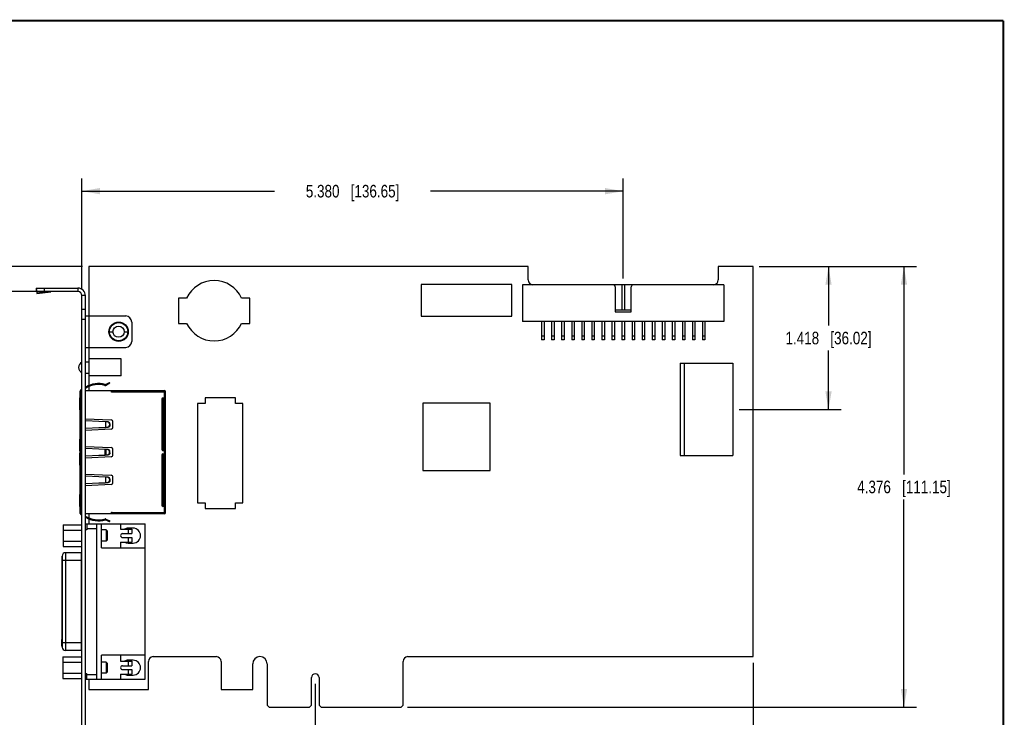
# Model space of a CAD drawing. Header units: inches. Extents: x 0.2 to 16.8, y 0.1 to 10.8.
# Tile 12 of 12: x 7 to 16.8, y 3.8 to 10.8. Entities that reach past the tile are written whole.
import ezdxf

# ---------------------------------------------------------------- set-up
doc = ezdxf.new("R2010")
doc.units = ezdxf.units.IN
doc.header["$LTSCALE"] = 0.935
doc.header["$MEASUREMENT"] = 0
doc.layers.get('0').update_dxf_attribs({"linetype": 'CONTINUOUS'})
doc.layers.add('DIMENSIONS', color=7, linetype='CONTINUOUS')
doc.styles.get("Standard").update_dxf_attribs({"font": 'txt', "width": 0.8})
doc.dimstyles.new('DIMSTYLE_1', dxfattribs={"dimtxt": 0.125, "dimasz": 0.18, "dimexe": 0.18, "dimexo": 0.0625, "dimgap": 0.09, "dimtad": 0, "dimtih": 1, "dimtoh": 1, "dimdec": 3, "dimzin": 4, "dimdsep": 46, "dimtxsty": 'STANDARD', "dimblk": '_FILLED', "dimblk1": '_FILLED', "dimblk2": '_FILLED', "dimcen": 0.09, "dimadec": 0, "dimazin": 0, "dimtp": 0.01, "dimtm": 0.01, "dimtfac": 1, "dimtdec": 3, "dimtofl": 0, "dimtmove": 0, "dimatfit": 3, "dimldrblk": '_FILLED', "dimfxl": 1, "dimtolj": 1, "dimtzin": 4, "dimarcsym": 0})

# ---------------------------------------------------------------- blocks, each defined once
blk = doc.blocks.new('_FILLED')
at = {"color": 0, "linetype": 'BYBLOCK'}
blk.add_solid([(0, 0), (-1, 0.174), (-1, -0.174)], dxfattribs=at)
blk = doc.blocks.new('*D0')
at = {"layer": 'DIMENSIONS', "color": 2, "linetype": 'CONTINUOUS'}
for p, q in [((14.3253, 8.3154), (15.8878, 8.3154)), ((15.7628, 8.3154), (15.7628, 6.2524)), ((15.7628, 3.9394), (15.7628, 6.0024)), ((10.8273, 3.9394), (15.8878, 3.9394))]:
    blk.add_line(p, q, dxfattribs=at)
at = {"layer": 'DIMENSIONS', "color": 2, "linetype": 'CONTINUOUS', "xscale": 0.18, "yscale": 0.18, "zscale": 0.18}
for p, rotation in [((15.7628, 8.3154), 90), ((15.7628, 3.9394), 270)]:
    blk.add_blockref('_FILLED', p, dxfattribs=dict(at, rotation=rotation))
at = {"layer": 'DIMENSIONS', "color": 2, "linetype": 'CONTINUOUS', "insert": (15.7628, 6.1899), "char_height": 0.125, "width": 1.425, "attachment_point": 2, "line_spacing_factor": 0.9}
blk.add_mtext('4.376{\\Ftxt.shx;\\W1.000000;\\H0.125000; }[111.15]', dxfattribs=at)
blk = doc.blocks.new('*D1')
at = {"layer": 'DIMENSIONS', "color": 2, "linetype": 'CONTINUOUS'}
for p, q in [((14.2628, 4.3789), (14.2628, 2.4671)), ((7.5926, 3.676), (7.5926, 2.4671)), ((7.5926, 2.5921), (10.1527, 2.5921)), ((14.2628, 2.5921), (11.7027, 2.5921))]:
    blk.add_line(p, q, dxfattribs=at)
at = {"layer": 'DIMENSIONS', "color": 2, "linetype": 'CONTINUOUS', "xscale": 0.18, "yscale": 0.18, "zscale": 0.18, "rotation": 180}
blk.add_blockref('_FILLED', (7.5926, 2.5921), dxfattribs=at)
at = {"layer": 'DIMENSIONS', "color": 2, "linetype": 'CONTINUOUS', "xscale": 0.18, "yscale": 0.18, "zscale": 0.18}
blk.add_blockref('_FILLED', (14.2628, 2.5921), dxfattribs=at)
at = {"layer": 'DIMENSIONS', "color": 2, "linetype": 'CONTINUOUS', "insert": (10.9277, 2.6546), "char_height": 0.125, "width": 1.425, "attachment_point": 2, "line_spacing_factor": 0.9}
blk.add_mtext('6.670{\\Ftxt.shx;\\W1.000000;\\H0.125000; }[169.43]', dxfattribs=at)
blk = doc.blocks.new('*D2')
at = {"layer": 'DIMENSIONS', "color": 2, "linetype": 'CONTINUOUS'}
for p, q in [((9.9128, 4.1704), (9.9127, 3.1075)), ((7.5925, 3.676), (7.5925, 3.1077)), ((7.5925, 3.2327), (8.0276, 3.2327)), ((9.9127, 3.2325), (9.4776, 3.2327))]:
    blk.add_line(p, q, dxfattribs=at)
at = {"layer": 'DIMENSIONS', "color": 2, "linetype": 'CONTINUOUS', "xscale": 0.18, "yscale": 0.18, "zscale": 0.18}
for p, rotation in [((7.5925, 3.2327), 180), ((9.9127, 3.2325), 359.9745910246)]:
    blk.add_blockref('_FILLED', p, dxfattribs=dict(at, rotation=rotation))
at = {"layer": 'DIMENSIONS', "color": 2, "linetype": 'CONTINUOUS', "insert": (8.7526, 3.2951), "char_height": 0.125, "width": 1.325, "attachment_point": 2, "line_spacing_factor": 0.9}
blk.add_mtext('2.320{\\Ftxt.shx;\\W1.000000;\\H0.125000; }[58.93]', dxfattribs=at)
blk = doc.blocks.new('*D3')
at = {"layer": 'DIMENSIONS', "color": 2, "linetype": 'CONTINUOUS'}
for p, q in [((7.5929, 8.0899), (7.593, 9.1906)), ((12.9729, 8.1989), (12.973, 9.1901)), ((7.593, 9.0656), (9.508, 9.0656)), ((12.973, 9.0651), (11.058, 9.0656))]:
    blk.add_line(p, q, dxfattribs=at)
at = {"layer": 'DIMENSIONS', "color": 2, "linetype": 'CONTINUOUS', "xscale": 0.18, "yscale": 0.18, "zscale": 0.18}
for p, rotation in [((7.593, 9.0656), 180), ((12.973, 9.0651), 359.9866132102)]:
    blk.add_blockref('_FILLED', p, dxfattribs=dict(at, rotation=rotation))
at = {"layer": 'DIMENSIONS', "color": 2, "linetype": 'CONTINUOUS', "insert": (10.283, 9.1279), "char_height": 0.125, "width": 1.425, "attachment_point": 2, "line_spacing_factor": 0.9}
blk.add_mtext('5.380{\\Ftxt.shx;\\W1.000000;\\H0.125000; }[136.65]', dxfattribs=at)
blk = doc.blocks.new('*D4')
at = {"layer": 'DIMENSIONS', "color": 2, "linetype": 'CONTINUOUS'}
for p, q in [((6.3899, 8.6908), (6.2134, 8.6908)), ((6.3899, 8.3154), (6.3899, 8.6908)), ((7.6003, 8.3154), (6.2649, 8.3154)), ((7.1604, 8.0674), (6.2649, 8.0674)), ((6.3899, 8.0674), (6.3899, 7.7074))]:
    blk.add_line(p, q, dxfattribs=at)
at = {"layer": 'DIMENSIONS', "color": 2, "linetype": 'CONTINUOUS', "xscale": 0.18, "yscale": 0.18, "zscale": 0.18}
for p, rotation in [((6.3899, 8.3154), 270), ((6.3899, 8.0674), 90)]:
    blk.add_blockref('_FILLED', p, dxfattribs=dict(at, rotation=rotation))
at = {"layer": 'DIMENSIONS', "color": 2, "linetype": 'CONTINUOUS', "insert": (6.1509, 8.7533), "char_height": 0.125, "width": 1.025, "attachment_point": 3, "line_spacing_factor": 0.9}
blk.add_mtext('.248{\\Ftxt.shx;\\W1.000000;\\H0.125000; }[6.3]', dxfattribs=at)
blk = doc.blocks.new('*D13')
at = {"layer": 'DIMENSIONS', "color": 2, "linetype": 'CONTINUOUS'}
for p, q in [((14.3464, 8.3154), (15.1378, 8.3154)), ((15.0128, 8.3154), (15.0128, 7.7313)), ((15.0128, 6.8973), (15.0128, 7.4813)), ((14.1253, 6.8973), (15.1378, 6.8973))]:
    blk.add_line(p, q, dxfattribs=at)
at = {"layer": 'DIMENSIONS', "color": 2, "linetype": 'CONTINUOUS', "xscale": 0.18, "yscale": 0.18, "zscale": 0.18}
for p, rotation in [((15.0128, 8.3154), 90), ((15.0128, 6.8973), 270)]:
    blk.add_blockref('_FILLED', p, dxfattribs=dict(at, rotation=rotation))
at = {"layer": 'DIMENSIONS', "color": 2, "linetype": 'CONTINUOUS', "insert": (15.0128, 7.6688), "char_height": 0.125, "width": 1.325, "attachment_point": 2, "line_spacing_factor": 0.9}
blk.add_mtext('1.418{\\Ftxt.shx;\\W1.000000;\\H0.125000; }[36.02]', dxfattribs=at)

msp = doc.modelspace()

# ---------------------------------------------------------------- linework, layer by layer
at = {"color": 7, "linetype": 'CONTINUOUS'}
for p, q in [((7.6628, 8.3154), (7.6628, 7.1348)), ((12.0278, 8.3154), (7.6628, 8.3154)), ((12.0278, 8.1834), (12.0278, 8.3154)), ((14.2628, 8.3154), (13.9178, 8.3154)), ((13.9178, 8.3154), (13.9178, 8.1834)), ((14.2628, 4.4414), (14.2628, 8.3154)), ((10.9648, 8.1384), (10.9648, 7.8234)), ((11.8648, 8.1384), (10.9648, 8.1384)), ((11.8648, 7.8234), (11.8648, 8.1384)), ((12.8709, 8.1364), (11.9729, 8.1364)), ((11.9729, 8.136), (11.9729, 7.771)), ((12.8854, 8.1359), (12.8709, 8.1359)), ((12.9604, 8.1364), (12.8854, 8.1364)), ((12.8854, 8.1359), (12.8854, 8.1302)), ((12.9604, 8.1359), (12.9604, 7.8859)), ((12.9854, 8.1359), (12.9604, 8.1359)), ((13.0604, 8.1364), (12.9854, 8.1364)), ((12.9854, 8.1359), (12.9854, 7.8859)), ((13.0749, 8.1359), (13.0604, 8.1359)), ((13.0604, 8.1359), (13.0604, 8.1302)), ((13.9729, 8.1364), (13.0749, 8.1364)), ((13.9729, 8.1359), (13.9729, 7.7709)), ((7.1399, 8.1), (7.1411, 8.0818)), ((7.1399, 8.1), (7.1429, 8.0775)), ((7.1429, 8.0683), (7.1411, 8.0818)), ((7.1429, 8.0674), (7.1429, 8.1024)), ((7.1429, 8.1024), (7.5529, 8.1024)), ((7.5529, 8.0674), (7.1429, 8.0674)), ((7.1432, 8.0661), (7.143, 8.0674)), ((7.1444, 8.0662), (7.1456, 8.048)), ((7.1444, 8.0662), (7.2853, 8.0662)), ((7.1456, 8.048), (7.2853, 8.0662)), ((7.2229, 8.0674), (7.2229, 8.1024)), ((7.5529, 8.1024), (7.5529, 8.0674)), ((7.5925, 3.5434), (7.5929, 8.0274)), ((7.6279, 8.0274), (7.5929, 8.0274)), ((7.6275, 3.5434), (7.6279, 8.0274)), ((12.8929, 8.1139), (12.8929, 7.8659)), ((13.0529, 7.8659), (13.0529, 8.1139)), ((8.5518, 8.0024), (8.5518, 7.7524)), ((8.6341, 8.0024), (8.5518, 8.0024)), ((9.2618, 8.0024), (9.1796, 8.0024)), ((9.2618, 7.7524), (9.2618, 8.0024)), ((7.6279, 7.8904), (7.5929, 7.8904)), ((12.8929, 7.8859), (13.0529, 7.8859)), ((12.8929, 7.8659), (13.0529, 7.8659)), ((7.6279, 7.7904), (7.5929, 7.7904)), ((7.6279, 7.8254), (8.0279, 7.8253)), ((8.0879, 7.7653), (8.0879, 7.5733)), ((8.5518, 7.7524), (8.6341, 7.7524)), ((9.1796, 7.7524), (9.2618, 7.7524)), ((10.9648, 7.8234), (11.8648, 7.8234)), ((13.9729, 7.7709), (11.9729, 7.771)), ((12.1604, 7.771), (12.1604, 7.5875)), ((12.1854, 7.771), (12.1854, 7.5875)), ((12.2604, 7.771), (12.2604, 7.5875)), ((12.2854, 7.771), (12.2854, 7.5875)), ((12.3604, 7.771), (12.3604, 7.5875)), ((12.3854, 7.771), (12.3854, 7.5875)), ((12.4604, 7.771), (12.4604, 7.5875)), ((12.4854, 7.771), (12.4854, 7.5875)), ((12.5604, 7.771), (12.5604, 7.5875)), ((12.5854, 7.771), (12.5854, 7.5875)), ((12.6604, 7.771), (12.6604, 7.5875)), ((12.6854, 7.771), (12.6854, 7.5875)), ((12.7604, 7.771), (12.7604, 7.5875)), ((12.7854, 7.771), (12.7854, 7.5875)), ((12.8604, 7.7709), (12.8604, 7.5874)), ((12.8854, 7.7709), (12.8854, 7.5874)), ((12.9604, 7.7709), (12.9604, 7.5874)), ((12.9854, 7.7709), (12.9854, 7.5874)), ((13.0604, 7.7709), (13.0604, 7.5874)), ((13.0854, 7.7709), (13.0854, 7.5874)), ((13.1604, 7.7709), (13.1604, 7.5874)), ((13.1854, 7.7709), (13.1854, 7.5874)), ((13.2604, 7.7709), (13.2604, 7.5874)), ((13.2854, 7.7709), (13.2854, 7.5874)), ((13.3604, 7.7709), (13.3604, 7.5874)), ((13.3854, 7.7709), (13.3854, 7.5874)), ((13.4604, 7.7709), (13.4604, 7.5874)), ((13.4854, 7.7709), (13.4854, 7.5874)), ((13.5604, 7.7709), (13.5604, 7.5874)), ((13.5854, 7.7709), (13.5854, 7.5874)), ((13.6604, 7.7709), (13.6604, 7.5874)), ((13.6854, 7.7709), (13.6854, 7.5874)), ((13.7604, 7.7709), (13.7604, 7.5874)), ((13.7854, 7.7709), (13.7854, 7.5874)), ((7.8619, 7.6694), (7.9018, 7.6694)), ((8.0138, 7.6694), (8.0539, 7.6693)), ((12.1854, 7.625), (12.1604, 7.625)), ((12.1854, 7.5875), (12.1604, 7.5875)), ((12.2854, 7.625), (12.2604, 7.625)), ((12.2854, 7.5875), (12.2604, 7.5875)), ((12.3854, 7.625), (12.3604, 7.625)), ((12.3854, 7.5875), (12.3604, 7.5875)), ((12.4854, 7.625), (12.4604, 7.625)), ((12.4854, 7.5875), (12.4604, 7.5875)), ((12.5854, 7.625), (12.5604, 7.625)), ((12.5854, 7.5875), (12.5604, 7.5875)), ((12.6854, 7.625), (12.6604, 7.625)), ((12.6854, 7.5875), (12.6604, 7.5875)), ((12.7854, 7.625), (12.7604, 7.625)), ((12.7854, 7.5875), (12.7604, 7.5875)), ((12.8854, 7.6249), (12.8604, 7.6249)), ((12.8854, 7.5874), (12.8604, 7.5874)), ((12.9854, 7.6249), (12.9604, 7.6249)), ((12.9854, 7.5874), (12.9604, 7.5874)), ((13.0854, 7.6249), (13.0604, 7.6249)), ((13.0854, 7.5874), (13.0604, 7.5874)), ((13.1854, 7.6249), (13.1604, 7.6249)), ((13.1854, 7.5874), (13.1604, 7.5874)), ((13.2854, 7.6249), (13.2604, 7.6249)), ((13.2854, 7.5874), (13.2604, 7.5874)), ((13.3854, 7.6249), (13.3604, 7.6249)), ((13.3854, 7.5874), (13.3604, 7.5874)), ((13.4854, 7.6249), (13.4604, 7.6249)), ((13.4854, 7.5874), (13.4604, 7.5874)), ((13.5854, 7.6249), (13.5604, 7.6249)), ((13.5854, 7.5874), (13.5604, 7.5874)), ((13.6854, 7.6249), (13.6604, 7.6249)), ((13.6854, 7.5874), (13.6604, 7.5874)), ((13.7854, 7.6249), (13.7604, 7.6249)), ((13.7854, 7.5874), (13.7604, 7.5874)), ((7.6279, 7.5134), (8.0279, 7.5133)), ((7.6279, 7.3707), (7.6629, 7.3707)), ((7.9829, 7.3997), (7.6629, 7.3997)), ((7.9828, 7.2297), (7.9829, 7.3997)), ((13.5379, 7.3554), (13.5378, 6.4394)), ((13.5379, 7.3554), (14.0629, 7.3553)), ((13.5779, 7.3554), (13.5778, 6.4394)), ((14.0629, 7.3553), (14.0628, 6.4393)), ((7.6278, 7.2587), (7.6628, 7.2587)), ((7.9828, 7.2297), (7.6628, 7.2297)), ((7.7597, 7.1538), (7.7597, 7.1439)), ((7.8217, 7.1363), (7.8241, 7.1458)), ((7.8269, 7.1356), (7.8269, 7.1454)), ((7.8328, 7.147), (7.8662, 7.1662)), ((7.8328, 7.147), (7.8345, 7.1442)), ((7.8711, 7.1577), (7.8378, 7.1385)), ((7.8465, 7.1549), (7.8514, 7.1464)), ((7.8711, 7.1577), (7.8662, 7.1662)), ((7.5728, 7.0731), (7.5727, 5.8715)), ((7.5728, 7.0731), (7.5866, 7.0731)), ((7.5886, 7.0861), (7.5843, 7.0933)), ((7.5846, 7.0935), (7.5928, 7.0983)), ((7.5928, 7.0849), (7.5846, 7.0849)), ((7.5846, 7.075), (7.5866, 7.075)), ((7.5866, 6.8062), (7.5866, 7.0849)), ((7.5928, 7.0869), (7.5896, 7.085)), ((7.6278, 7.1184), (7.6327, 7.1099)), ((7.6327, 7.1099), (7.6278, 7.1071)), ((7.6278, 7.0849), (8.411, 7.0848)), ((7.6628, 7.124), (7.6628, 7.0849)), ((7.8361, 7.1413), (7.8378, 7.1385)), ((7.8884, 7.0681), (7.8884, 7.0849)), ((7.8884, 7.075), (7.8933, 7.075)), ((7.8884, 7.0721), (7.8933, 7.0721)), ((7.8933, 7.0681), (7.8884, 7.0681)), ((7.8913, 7.075), (7.8913, 7.0849)), ((7.8933, 7.0847), (7.8933, 7.0681)), ((7.8933, 7.0731), (8.4228, 7.073)), ((7.8953, 7.0849), (7.8949, 7.0849)), ((8.4085, 7.0832), (8.4083, 7.0847)), ((8.4088, 7.0789), (8.4085, 7.0832)), ((8.4091, 7.073), (8.409, 7.075)), ((8.4091, 7.073), (8.409, 5.8714)), ((8.411, 7.075), (8.4091, 7.075)), ((8.411, 7.0848), (8.411, 7.075)), ((8.4227, 5.8714), (8.4228, 7.073)), ((7.5689, 7.0128), (7.5689, 6.892)), ((7.5689, 7.0128), (7.5728, 7.0128)), ((8.3878, 7.0006), (8.3877, 6.4978)), ((8.3976, 7.0104), (8.3976, 6.488)), ((8.4074, 6.4978), (8.4075, 7.0006)), ((8.7428, 6.9559), (8.7428, 5.9709)), ((8.8178, 6.9559), (8.7428, 6.9559)), ((8.8178, 7.0134), (8.8178, 6.9559)), ((9.1178, 7.0134), (8.8178, 7.0134)), ((9.1178, 6.9559), (9.1178, 7.0134)), ((9.1928, 6.9559), (9.1178, 6.9559)), ((9.1928, 5.9709), (9.1928, 6.9559)), ((10.9821, 6.9599), (10.9821, 6.2906)), ((11.6514, 6.9599), (10.9821, 6.9599)), ((11.6514, 6.2906), (11.6514, 6.9599)), ((7.5689, 6.892), (7.5728, 6.892)), ((7.5928, 6.8062), (7.5728, 6.8062)), ((7.5728, 6.7865), (7.5846, 6.7865)), ((7.5827, 6.8062), (7.5827, 6.7865)), ((7.5843, 6.7865), (7.5843, 6.8062)), ((7.5846, 6.7077), (7.5846, 6.7865)), ((7.5846, 6.7865), (7.5878, 6.7863)), ((7.5878, 6.7863), (7.5886, 6.7863)), ((7.5895, 6.7861), (7.5878, 6.7862)), ((7.5886, 6.8062), (7.5886, 6.7865)), ((7.5928, 6.786), (7.5895, 6.7861)), ((7.6278, 6.8051), (7.8828, 6.7923)), ((7.6325, 6.7839), (7.6278, 6.7842)), ((7.7597, 6.7781), (7.6325, 6.7839)), ((7.8253, 6.7749), (7.7597, 6.7781)), ((7.8278, 6.7748), (7.8253, 6.7749)), ((7.8281, 6.7748), (7.8281, 6.7193)), ((7.8281, 6.7748), (7.8293, 6.7745)), ((7.8293, 6.7196), (7.8293, 6.7745)), ((7.8474, 6.7736), (7.8293, 6.7745)), ((7.8661, 6.754), (7.8661, 6.7402)), ((7.8661, 6.754), (7.871, 6.754)), ((7.871, 6.754), (7.871, 6.7402)), ((7.9015, 6.7215), (7.9016, 6.7727)), ((7.5846, 6.7077), (7.5728, 6.7077)), ((7.5728, 6.688), (7.5928, 6.688)), ((7.5826, 6.7077), (7.5826, 6.688)), ((7.5843, 6.688), (7.5843, 6.7077)), ((7.5878, 6.7079), (7.5846, 6.7077)), ((7.5866, 6.5313), (7.5866, 6.688)), ((7.5878, 6.708), (7.5895, 6.7081)), ((7.5886, 6.7079), (7.5878, 6.7079)), ((7.5886, 6.7077), (7.5886, 6.688)), ((7.5895, 6.7081), (7.5928, 6.7082)), ((7.6278, 6.71), (7.6325, 6.7102)), ((7.8828, 6.7018), (7.6278, 6.6891)), ((7.6325, 6.7102), (7.7597, 6.7161)), ((7.7597, 6.7161), (7.8253, 6.7192)), ((7.8253, 6.7192), (7.8278, 6.7193)), ((7.8293, 6.7196), (7.8281, 6.7193)), ((7.8293, 6.7196), (7.8474, 6.7205)), ((7.871, 6.7402), (7.8661, 6.7402)), ((7.5689, 6.6026), (7.5689, 6.4845)), ((7.5689, 6.6026), (7.5728, 6.6026)), ((7.5689, 6.4628), (7.5688, 6.342)), ((7.5689, 6.4845), (7.5728, 6.4845)), ((7.5689, 6.4628), (7.5728, 6.4628)), ((7.5928, 6.5313), (7.5728, 6.5313)), ((7.5728, 6.5117), (7.5846, 6.5117)), ((7.5826, 6.5313), (7.5826, 6.5117)), ((7.5846, 6.4329), (7.5846, 6.5117)), ((7.5878, 6.5114), (7.5846, 6.5117)), ((7.5895, 6.5113), (7.5878, 6.5114)), ((7.5885, 6.5113), (7.5878, 6.5113)), ((7.5885, 6.5313), (7.5885, 6.5117)), ((7.5928, 6.5111), (7.5895, 6.5113)), ((7.6325, 6.5091), (7.6277, 6.5094)), ((7.6278, 6.5303), (7.8828, 6.5175)), ((7.7596, 6.5033), (7.6325, 6.5091)), ((7.824, 6.5002), (7.7596, 6.5033)), ((7.824, 6.4443), (7.824, 6.5002)), ((7.8249, 6.5002), (7.824, 6.5002)), ((7.8269, 6.5001), (7.8249, 6.5002)), ((7.8289, 6.4999), (7.8269, 6.5001)), ((7.8309, 6.4997), (7.8289, 6.4999)), ((7.8328, 6.4995), (7.8309, 6.4997)), ((7.8328, 6.445), (7.8328, 6.4995)), ((7.8473, 6.4988), (7.8328, 6.4995)), ((7.8328, 6.4995), (7.8344, 6.4995)), ((7.8661, 6.4654), (7.8661, 6.4792)), ((7.8661, 6.4792), (7.871, 6.4792)), ((7.871, 6.4654), (7.8661, 6.4654)), ((7.871, 6.4654), (7.871, 6.4792)), ((7.9015, 6.4467), (7.9015, 6.4979)), ((7.5846, 6.4329), (7.5728, 6.4329)), ((7.5728, 6.4132), (7.5928, 6.4132)), ((7.5826, 6.4329), (7.5826, 6.4132)), ((7.5846, 6.4329), (7.5878, 6.4332)), ((7.5865, 6.2565), (7.5866, 6.4132)), ((7.5878, 6.4333), (7.5885, 6.4333)), ((7.5878, 6.4332), (7.5895, 6.4333)), ((7.5885, 6.4329), (7.5885, 6.4132)), ((7.5895, 6.4333), (7.5928, 6.4334)), ((7.6277, 6.4352), (7.6325, 6.4354)), ((7.8828, 6.427), (7.6278, 6.4143)), ((7.6325, 6.4354), (7.7596, 6.4413)), ((7.7596, 6.4413), (7.824, 6.4443)), ((7.824, 6.4443), (7.8269, 6.4445)), ((7.8269, 6.4445), (7.8309, 6.4448)), ((7.8309, 6.4448), (7.8328, 6.445)), ((7.8328, 6.445), (7.8473, 6.4457)), ((7.8328, 6.445), (7.8344, 6.445)), ((8.3877, 6.4466), (8.3877, 5.9439)), ((8.3976, 6.4565), (8.3975, 5.934)), ((8.4074, 5.9439), (8.4074, 6.4466)), ((13.5378, 6.4394), (14.0628, 6.4393)), ((7.5688, 6.342), (7.5728, 6.342)), ((10.9821, 6.2906), (11.6514, 6.2906)), ((7.5928, 6.2565), (7.5728, 6.2565)), ((7.5728, 6.2369), (7.5846, 6.2369)), ((7.5826, 6.2369), (7.5826, 6.2565)), ((7.5842, 6.2369), (7.5842, 6.2565)), ((7.5846, 6.1581), (7.5846, 6.2369)), ((7.5846, 6.2369), (7.5878, 6.2367)), ((7.5878, 6.2367), (7.5885, 6.2367)), ((7.5895, 6.2365), (7.5878, 6.2366)), ((7.5885, 6.2565), (7.5885, 6.2369)), ((7.5928, 6.2363), (7.5895, 6.2365)), ((7.6324, 6.2343), (7.6277, 6.2346)), ((7.6278, 6.2555), (7.8828, 6.2427)), ((7.7596, 6.2285), (7.6324, 6.2343)), ((7.6324, 6.1606), (7.7596, 6.1665)), ((7.8253, 6.2253), (7.7596, 6.2285)), ((7.7596, 6.1665), (7.8253, 6.1696)), ((7.8278, 6.2252), (7.8253, 6.2253)), ((7.8253, 6.1696), (7.8278, 6.1697)), ((7.828, 6.2252), (7.828, 6.1697)), ((7.828, 6.2252), (7.8293, 6.2249)), ((7.8293, 6.17), (7.828, 6.1697)), ((7.8293, 6.17), (7.8293, 6.2249)), ((7.8473, 6.224), (7.8293, 6.2249)), ((7.8293, 6.17), (7.8473, 6.1709)), ((7.8661, 6.2044), (7.8661, 6.1906)), ((7.8661, 6.2044), (7.871, 6.2044)), ((7.871, 6.1906), (7.8661, 6.1906)), ((7.871, 6.2044), (7.871, 6.1906)), ((7.9015, 6.1718), (7.9015, 6.2231)), ((7.5846, 6.1581), (7.5728, 6.1581)), ((7.5728, 6.1384), (7.5928, 6.1384)), ((7.5826, 6.1384), (7.5826, 6.1581)), ((7.5842, 6.1384), (7.5842, 6.1581)), ((7.5878, 6.1583), (7.5846, 6.1581)), ((7.5865, 5.8597), (7.5865, 6.1384)), ((7.5878, 6.1585), (7.5885, 6.1585)), ((7.5878, 6.1584), (7.5895, 6.1585)), ((7.5885, 6.1581), (7.5885, 6.1384)), ((7.5895, 6.1585), (7.5928, 6.1586)), ((7.6277, 6.1604), (7.6324, 6.1606)), ((7.8828, 6.1522), (7.6278, 6.1395)), ((7.5688, 6.0526), (7.5688, 5.9345)), ((7.5688, 6.0526), (7.5728, 6.0526)), ((8.7428, 5.9709), (8.8178, 5.9709)), ((8.8178, 5.9709), (8.8178, 5.9134)), ((9.1178, 5.9134), (9.1178, 5.9709)), ((9.1178, 5.9709), (9.1928, 5.9709)), ((7.5688, 5.9345), (7.5727, 5.9345)), ((7.5865, 5.8715), (7.5727, 5.8715)), ((7.8883, 5.8597), (7.8883, 5.8764)), ((7.8883, 5.8764), (7.8932, 5.8764)), ((7.8883, 5.8725), (7.8932, 5.8725)), ((7.8932, 5.8598), (7.8932, 5.8764)), ((8.4227, 5.8714), (7.8932, 5.8715)), ((8.4089, 5.8694), (8.409, 5.8714)), ((8.8178, 5.9134), (9.1178, 5.9134)), ((7.5842, 5.8513), (7.5885, 5.8585)), ((7.5845, 5.8695), (7.5865, 5.8695)), ((7.5845, 5.8597), (7.5927, 5.8597)), ((7.5927, 5.8463), (7.5845, 5.851)), ((7.5895, 5.8596), (7.5927, 5.8577)), ((8.4109, 5.8596), (7.6277, 5.8597)), ((7.6277, 5.8375), (7.6326, 5.8347)), ((7.6326, 5.8347), (7.6277, 5.8262)), ((7.6628, 5.8597), (7.6628, 5.8206)), ((7.6628, 5.8097), (7.6628, 5.7597)), ((7.7596, 5.7908), (7.7596, 5.8006)), ((7.8237, 5.8088), (7.8253, 5.8025)), ((7.8266, 5.8082), (7.8266, 5.8092)), ((7.8275, 5.7992), (7.8306, 5.8057)), ((7.866, 5.7811), (7.8275, 5.7992)), ((7.8306, 5.8057), (7.8312, 5.8072)), ((7.8316, 5.8081), (7.8702, 5.79)), ((7.8513, 5.7989), (7.8471, 5.79)), ((7.866, 5.7811), (7.8702, 5.79)), ((7.8883, 5.8695), (7.8932, 5.8695)), ((7.8912, 5.8695), (7.8912, 5.8597)), ((8.409, 5.8695), (8.4109, 5.8695)), ((8.4109, 5.8695), (8.4109, 5.8596)), ((7.4052, 5.7519), (7.4052, 5.536)), ((7.4052, 5.7519), (7.5927, 5.7519)), ((7.4052, 5.6979), (7.5927, 5.6979)), ((7.6277, 5.7597), (8.2206, 5.7596)), ((7.6435, 5.7006), (7.6277, 5.7006)), ((7.6435, 5.7597), (7.6435, 5.7006)), ((7.7419, 5.7105), (7.6435, 5.7105)), ((7.7418, 4.2164), (7.7419, 5.7597)), ((7.7891, 5.5215), (7.7891, 5.7597)), ((7.8327, 5.6999), (7.7891, 5.6999)), ((7.8327, 5.6999), (7.8327, 5.5879)), ((7.8327, 5.6999), (7.8427, 5.6899)), ((7.8427, 5.6899), (7.8427, 5.5979)), ((7.9781, 5.7597), (7.9781, 5.7079)), ((7.9781, 5.7079), (8.0895, 5.7079)), ((8.1023, 5.7177), (8.0531, 5.7177)), ((8.0561, 5.6636), (8.0561, 5.7079)), ((8.0895, 5.7079), (8.0895, 5.6636)), ((8.2205, 4.2163), (8.2206, 5.7596)), ((7.4052, 5.59), (7.5927, 5.59)), ((7.8327, 5.5879), (7.7891, 5.5879)), ((7.8327, 5.5879), (7.8427, 5.5979)), ((7.9781, 5.5799), (7.9781, 5.5215)), ((7.9781, 5.5799), (8.0895, 5.5799)), ((7.9978, 5.6636), (8.0895, 5.6636)), ((7.9978, 5.6242), (8.0895, 5.6242)), ((8.0561, 5.5799), (8.0561, 5.6242)), ((8.0895, 5.6242), (8.0895, 5.5799)), ((7.4052, 5.536), (7.5927, 5.536)), ((7.7891, 5.5215), (8.2206, 5.5215)), ((8.0531, 5.5701), (8.1023, 5.5701)), ((7.3954, 5.4408), (7.3953, 4.5353)), ((7.3966, 5.4408), (7.3954, 5.4408)), ((7.5927, 5.3955), (7.3954, 5.3955)), ((7.3965, 4.5356), (7.3966, 5.4401)), ((7.4301, 5.4743), (7.43, 4.5018)), ((7.5883, 5.4743), (7.4301, 5.4743)), ((7.5883, 4.5018), (7.5883, 5.4743)), ((7.3914, 4.6101), (7.3914, 4.6022)), ((7.3914, 4.6101), (7.3953, 4.6101)), ((7.3914, 4.6062), (7.3953, 4.6062)), ((7.3914, 4.6022), (7.3953, 4.6022)), ((7.3914, 4.597), (7.3914, 4.5497)), ((7.3914, 4.597), (7.3953, 4.597)), ((7.3914, 4.5957), (7.3953, 4.5957)), ((7.3914, 4.5944), (7.3953, 4.5944)), ((7.3914, 4.5904), (7.3953, 4.5904)), ((7.3914, 4.5865), (7.3953, 4.5865)), ((7.3914, 4.5825), (7.3953, 4.5825)), ((7.3914, 4.5786), (7.3953, 4.5786)), ((7.3914, 4.5773), (7.3953, 4.5773)), ((7.3914, 4.5753), (7.3953, 4.5753)), ((7.3914, 4.574), (7.3953, 4.574)), ((7.3914, 4.5734), (7.3953, 4.5734)), ((7.3914, 4.5727), (7.3953, 4.5727)), ((7.3914, 4.572), (7.3953, 4.572)), ((7.3914, 4.5707), (7.3953, 4.5707)), ((7.3914, 4.5688), (7.3953, 4.5688)), ((7.3914, 4.5655), (7.3953, 4.5655)), ((7.3914, 4.5615), (7.3953, 4.5615)), ((7.3914, 4.5576), (7.3953, 4.5576)), ((7.3914, 4.5543), (7.3953, 4.5543)), ((7.3914, 4.5524), (7.3953, 4.5524)), ((7.3914, 4.551), (7.3953, 4.551)), ((7.3914, 4.5504), (7.3953, 4.5504)), ((7.3914, 4.5497), (7.3953, 4.5497)), ((7.3953, 4.5806), (7.5926, 4.5806)), ((7.3965, 4.5353), (7.3953, 4.5353)), ((7.5883, 4.5018), (7.43, 4.5018)), ((7.4051, 4.4401), (7.4051, 4.2242)), ((7.4051, 4.4401), (7.5926, 4.4401)), ((7.789, 4.2164), (7.789, 4.4546)), ((8.2205, 4.4545), (7.789, 4.4546)), ((7.978, 4.4545), (7.978, 4.3961)), ((8.1022, 4.4059), (8.053, 4.4059)), ((8.3008, 4.4414), (8.9288, 4.4414)), ((10.8318, 4.4414), (14.2628, 4.4414)), ((7.4051, 4.3861), (7.5926, 4.3861)), ((7.8326, 4.3881), (7.789, 4.3881)), ((7.8326, 4.3881), (7.8326, 4.2761)), ((7.8326, 4.3881), (7.8426, 4.3781)), ((7.8426, 4.3781), (7.8426, 4.2861)), ((7.978, 4.3961), (8.0894, 4.3961)), ((7.9977, 4.3518), (8.0894, 4.3518)), ((7.9977, 4.3124), (8.0894, 4.3124)), ((8.056, 4.3518), (8.056, 4.3961)), ((8.056, 4.2681), (8.056, 4.3124)), ((8.0894, 4.3961), (8.0894, 4.3518)), ((8.0894, 4.3124), (8.0894, 4.2681)), ((8.2538, 4.1164), (8.2538, 4.3944)), ((8.9758, 4.3944), (8.9758, 4.1164)), ((9.2908, 4.1164), (9.2908, 4.3694)), ((9.4348, 4.3694), (9.4348, 3.9594)), ((10.7848, 3.9594), (10.7848, 4.3944)), ((7.4051, 4.2782), (7.5926, 4.2782)), ((7.4051, 4.2242), (7.5926, 4.2242)), ((7.6276, 4.2754), (7.6433, 4.2754)), ((7.6276, 4.2164), (8.2205, 4.2163)), ((7.6433, 4.2164), (7.6433, 4.2754)), ((7.6433, 4.2656), (7.7418, 4.2656)), ((7.6628, 4.2164), (7.6628, 4.1164)), ((7.8326, 4.2761), (7.789, 4.2761)), ((7.8326, 4.2761), (7.8426, 4.2861)), ((7.978, 4.2681), (7.978, 4.2164)), ((7.978, 4.2681), (8.0894, 4.2681)), ((8.053, 4.2583), (8.1022, 4.2583)), ((9.8753, 3.9594), (9.8753, 4.2329)), ((9.9503, 4.2329), (9.9503, 3.9594)), ((7.6628, 4.1164), (8.2538, 4.1164)), ((8.9758, 4.1164), (9.2908, 4.1164)), ((9.4348, 3.9594), (9.4548, 3.9394)), ((9.4548, 3.9394), (9.8553, 3.9394)), ((9.8553, 3.9394), (9.8753, 3.9594)), ((9.9503, 3.9594), (9.9703, 3.9394)), ((9.9703, 3.9394), (10.7648, 3.9394)), ((10.7648, 3.9394), (10.7848, 3.9594))]:
    msp.add_line(p, q, dxfattribs=at)
at = {"color": 7, "linetype": 'CONTINUOUS', "const_width": 0.02}
for points in [[(16.75, 10.7586), (0.25, 10.7586)], [(16.75, 0.2586), (16.75, 10.7586)]]:
    msp.add_lwpolyline(points, dxfattribs=at)
at = {"color": 7, "linetype": 'CONTINUOUS'}
for centre, radius in [((7.9579, 7.6694), 0.096), ((7.9579, 7.6694), 0.091), ((7.9578, 7.6694), 0.056)]:
    msp.add_circle(centre, radius, dxfattribs=at)
for centre, radius, start, end in [((8.9068, 7.8774), 0.3, 24.62432, 155.37568), ((12.0748, 8.1834), 0.047, 180, 267.58514), ((12.8709, 8.1139), 0.022, 359.99523, 89.99523), ((13.0749, 8.1139), 0.022, 89.99523, 179.99523), ((13.8708, 8.1834), 0.047, 272.72184, 360), ((7.5529, 8.0274), 0.075, 359.99523, 89.99523), ((7.5529, 8.0274), 0.04, 359.99523, 89.99523), ((8.0279, 7.7653), 0.06, 359.99523, 89.99523), ((8.9068, 7.8774), 0.3, 204.62432, 335.37568), ((8.0279, 7.5733), 0.06, 269.99523, 359.99523), ((7.6159, 7.3147), 0.056, 114.56749, 245.42298), ((7.7597, 6.89), 0.2638, 75.87192, 119.98579), ((7.7597, 6.89), 0.2539, 75.87191, 119.99511), ((7.8269, 7.1572), 0.0118, 255.87545, 299.99524), ((8.1065, 7.2986), 0.3129, 209.58492, 210.18577), ((7.5846, 7.0731), 0.0118, 89.99524, 179.99523), ((7.5965, 7.0731), 0.0236, 120.99795, 160.33253), ((7.5846, 7.0731), 0.00197, 89.9953, 179.99523), ((7.8269, 7.1572), 0.0217, 255.89879, 299.99524), ((7.8953, 7.073), 0.0118, 91.60654, 99.58045), ((7.6741, 7.0425), 0.7356, 2.53385, 2.83614), ((8.411, 7.073), 0.0118, 359.99524, 89.99522), ((8.411, 7.073), 0.00197, 29.99418, 89.99514), ((8.3976, 7.0006), 0.00984, 359.99523, 179.99523), ((7.8464, 6.7538), 0.0198, 73.39183, 87.20211), ((7.8513, 6.754), 0.0197, 2.5285, 41.32248), ((7.8516, 6.754), 0.0194, 0.00143, 2.53388), ((7.8819, 6.7727), 0.0197, 359.99523, 87.14295), ((7.8464, 6.7402), 0.0197, 339.77035, 359.98415), ((7.8819, 6.7215), 0.0197, 272.84752, 359.99523), ((7.8464, 6.479), 0.0198, 73.39183, 87.20211), ((7.8464, 6.4654), 0.0197, 339.77034, 359.98414), ((7.8513, 6.4792), 0.0197, 2.5285, 41.32249), ((7.8516, 6.4792), 0.0194, 0.00143, 2.53388), ((7.8818, 6.4979), 0.0197, 359.99523, 87.14295), ((8.3976, 6.4978), 0.00984, 179.99523, 359.99523), ((7.8818, 6.4467), 0.0197, 272.84752, 359.99523), ((8.3976, 6.4466), 0.00984, 359.99523, 179.99523), ((7.8464, 6.2042), 0.0198, 73.39183, 87.20211), ((7.8464, 6.1906), 0.0197, 339.77034, 359.98414), ((7.8513, 6.2044), 0.0197, 2.5285, 41.32248), ((7.8515, 6.2044), 0.0194, 0.00143, 2.53388), ((7.8818, 6.2231), 0.0197, 359.99523, 87.14295), ((7.8818, 6.1719), 0.0197, 272.84752, 359.99523), ((7.5845, 5.8715), 0.0118, 179.99523, 269.99523), ((8.3975, 5.9439), 0.00984, 179.99523, 359.99523), ((8.4109, 5.8714), 0.0118, 269.99525, 359.99524), ((8.4109, 5.8714), 0.00197, 269.99514, 359.99525), ((7.5964, 5.8715), 0.0236, 199.65794, 238.99252), ((7.5845, 5.8715), 0.00197, 209.99765, 269.99517), ((7.7596, 6.0546), 0.2638, 240.00468, 284.61073), ((7.7596, 6.0546), 0.2539, 239.99539, 284.61073), ((7.8266, 5.7974), 0.0118, 64.87816, 104.58184), ((7.8266, 5.7974), 0.00197, 64.85856, 97.28369), ((7.8764, 5.787), 0.0495, 154.7857, 155.98693), ((7.8952, 5.8715), 0.0118, 260.40858, 269.99238), ((7.8275, 5.8948), 0.5819, 357.11494, 357.49361), ((8.0531, 5.6439), 0.0738, 89.99523, 119.92167), ((8.1023, 5.6439), 0.0738, 269.99523, 89.99523), ((7.9978, 5.6439), 0.0197, 89.99523, 269.99523), ((8.0531, 5.6439), 0.0738, 240.0688, 269.99523), ((7.4301, 5.4408), 0.0335, 89.99523, 179.99523), ((7.5883, 5.5136), 0.0394, 269.99523, 276.45413), ((7.43, 4.5353), 0.0335, 179.99523, 269.99523), ((7.5882, 4.4624), 0.0394, 83.53634, 89.99523), ((8.053, 4.3321), 0.0738, 89.99523, 119.92167), ((8.1022, 4.3321), 0.0738, 269.99523, 89.99523), ((8.3008, 4.3944), 0.047, 90, 180), ((8.9288, 4.3944), 0.047, 0, 90), ((9.3628, 4.3694), 0.072, 0, 180), ((10.8318, 4.3944), 0.047, 90, 180), ((7.9977, 4.3321), 0.0197, 89.99523, 269.99523), ((8.053, 4.3321), 0.0738, 240.0688, 269.99523), ((9.9128, 4.2329), 0.0375, 0, 180)]:
    msp.add_arc(centre, radius, start, end, dxfattribs=at)
for points, knots in [([(7.1429, 8.1024), (7.1427, 8.1024), (7.1421, 8.1023), (7.1413, 8.1018), (7.1406, 8.101), (7.1401, 8.1004), (7.1399, 8.1)], [0, 0, 0, 0, 0.198021, 0.420365, 0.684297, 1, 1, 1, 1]), ([(7.8612, 6.767), (7.86, 6.7684), (7.8578, 6.7702), (7.8546, 6.772), (7.8529, 6.7726), (7.8521, 6.7728)], [0, 0, 0, 0, 0.507813, 0.757362, 1, 1, 1, 1]), ([(7.8523, 6.7736), (7.8536, 6.7736), (7.8563, 6.7732), (7.8588, 6.7723), (7.8601, 6.7716)], [0, 0, 0, 0, 0.48572, 1, 1, 1, 1]), ([(7.8601, 6.7716), (7.8606, 6.7714), (7.8629, 6.7701), (7.8649, 6.7684), (7.8661, 6.767)], [0, 0, 0, 0, 0.247337, 1, 1, 1, 1]), ([(7.8649, 6.7608), (7.8647, 6.7614), (7.8638, 6.7636), (7.8624, 6.7656), (7.8612, 6.767)], [0, 0, 0, 0, 0.246087, 1, 1, 1, 1]), ([(7.8661, 6.754), (7.8661, 6.7545), (7.866, 6.7569), (7.8655, 6.7591), (7.8649, 6.7608)], [0, 0, 0, 0, 0.240346, 1, 1, 1, 1]), ([(7.8474, 6.7205), (7.8487, 6.7206), (7.8513, 6.721), (7.8539, 6.7219), (7.8551, 6.7225)], [0, 0, 0, 0, 0.48572, 1, 1, 1, 1]), ([(7.8601, 6.7225), (7.8588, 6.7219), (7.8563, 6.721), (7.8536, 6.7206), (7.8523, 6.7205)], [0, 0, 0, 0, 0.51428, 1, 1, 1, 1]), ([(7.8551, 6.7225), (7.8557, 6.7228), (7.8579, 6.724), (7.8599, 6.7257), (7.8612, 6.7272)], [0, 0, 0, 0, 0.247337, 1, 1, 1, 1]), ([(7.8661, 6.7272), (7.8657, 6.7267), (7.8639, 6.7248), (7.8618, 6.7234), (7.8601, 6.7225)], [0, 0, 0, 0, 0.252587, 1, 1, 1, 1]), ([(7.8612, 6.7272), (7.8616, 6.7276), (7.8631, 6.7295), (7.8643, 6.7317), (7.8649, 6.7334)], [0, 0, 0, 0, 0.253702, 1, 1, 1, 1]), ([(7.8698, 6.7334), (7.8696, 6.7328), (7.8687, 6.7306), (7.8673, 6.7285), (7.8661, 6.7272)], [0, 0, 0, 0, 0.246087, 1, 1, 1, 1]), ([(7.871, 6.7402), (7.871, 6.7396), (7.8709, 6.7373), (7.8704, 6.735), (7.8698, 6.7334)], [0, 0, 0, 0, 0.240346, 1, 1, 1, 1]), ([(7.8612, 6.4922), (7.86, 6.4936), (7.8578, 6.4954), (7.8546, 6.4972), (7.8529, 6.4978), (7.852, 6.498)], [0, 0, 0, 0, 0.507813, 0.757362, 1, 1, 1, 1]), ([(7.8523, 6.4988), (7.8536, 6.4988), (7.8563, 6.4984), (7.8588, 6.4975), (7.86, 6.4968)], [0, 0, 0, 0, 0.48572, 1, 1, 1, 1]), ([(7.86, 6.4968), (7.8606, 6.4966), (7.8628, 6.4953), (7.8648, 6.4936), (7.8661, 6.4922)], [0, 0, 0, 0, 0.247337, 1, 1, 1, 1]), ([(7.8649, 6.486), (7.8647, 6.4865), (7.8637, 6.4888), (7.8624, 6.4908), (7.8612, 6.4922)], [0, 0, 0, 0, 0.246087, 1, 1, 1, 1]), ([(7.8612, 6.4524), (7.8616, 6.4528), (7.8631, 6.4547), (7.8643, 6.4569), (7.8649, 6.4585)], [0, 0, 0, 0, 0.253702, 1, 1, 1, 1]), ([(7.8661, 6.4792), (7.8661, 6.4797), (7.866, 6.482), (7.8655, 6.4843), (7.8649, 6.486)], [0, 0, 0, 0, 0.240346, 1, 1, 1, 1]), ([(7.8698, 6.4585), (7.8696, 6.458), (7.8687, 6.4558), (7.8673, 6.4537), (7.8661, 6.4524)], [0, 0, 0, 0, 0.246087, 1, 1, 1, 1]), ([(7.871, 6.4654), (7.871, 6.4648), (7.8709, 6.4625), (7.8704, 6.4602), (7.8698, 6.4585)], [0, 0, 0, 0, 0.240346, 1, 1, 1, 1]), ([(7.8473, 6.4457), (7.8486, 6.4458), (7.8513, 6.4462), (7.8539, 6.4471), (7.8551, 6.4477)], [0, 0, 0, 0, 0.48572, 1, 1, 1, 1]), ([(7.86, 6.4477), (7.8588, 6.4471), (7.8562, 6.4462), (7.8536, 6.4458), (7.8523, 6.4457)], [0, 0, 0, 0, 0.51428, 1, 1, 1, 1]), ([(7.8551, 6.4477), (7.8557, 6.448), (7.8579, 6.4492), (7.8599, 6.4509), (7.8612, 6.4524)], [0, 0, 0, 0, 0.247337, 1, 1, 1, 1]), ([(7.8661, 6.4524), (7.8657, 6.4519), (7.8639, 6.45), (7.8617, 6.4486), (7.86, 6.4477)], [0, 0, 0, 0, 0.252587, 1, 1, 1, 1]), ([(7.8473, 6.1709), (7.8486, 6.171), (7.8513, 6.1714), (7.8538, 6.1723), (7.8551, 6.1729)], [0, 0, 0, 0, 0.48572, 1, 1, 1, 1]), ([(7.8612, 6.2174), (7.8599, 6.2188), (7.8578, 6.2206), (7.8546, 6.2224), (7.8529, 6.223), (7.852, 6.2232)], [0, 0, 0, 0, 0.507813, 0.757362, 1, 1, 1, 1]), ([(7.8522, 6.224), (7.8536, 6.224), (7.8562, 6.2236), (7.8588, 6.2226), (7.86, 6.222)], [0, 0, 0, 0, 0.48572, 1, 1, 1, 1]), ([(7.86, 6.1729), (7.8588, 6.1723), (7.8562, 6.1714), (7.8535, 6.171), (7.8522, 6.1709)], [0, 0, 0, 0, 0.51428, 1, 1, 1, 1]), ([(7.8551, 6.1729), (7.8557, 6.1732), (7.8579, 6.1744), (7.8599, 6.1761), (7.8612, 6.1776)], [0, 0, 0, 0, 0.247337, 1, 1, 1, 1]), ([(7.86, 6.222), (7.8606, 6.2218), (7.8628, 6.2205), (7.8648, 6.2188), (7.8661, 6.2174)], [0, 0, 0, 0, 0.247337, 1, 1, 1, 1]), ([(7.8661, 6.1776), (7.8657, 6.1771), (7.8639, 6.1752), (7.8617, 6.1737), (7.86, 6.1729)], [0, 0, 0, 0, 0.252587, 1, 1, 1, 1]), ([(7.8649, 6.2112), (7.8646, 6.2117), (7.8637, 6.214), (7.8624, 6.216), (7.8612, 6.2174)], [0, 0, 0, 0, 0.246087, 1, 1, 1, 1]), ([(7.8612, 6.1776), (7.8616, 6.178), (7.8631, 6.1799), (7.8642, 6.1821), (7.8649, 6.1837)], [0, 0, 0, 0, 0.253702, 1, 1, 1, 1]), ([(7.8661, 6.2044), (7.8661, 6.2049), (7.866, 6.2072), (7.8655, 6.2095), (7.8649, 6.2112)], [0, 0, 0, 0, 0.240346, 1, 1, 1, 1]), ([(7.8698, 6.1837), (7.8696, 6.1832), (7.8686, 6.181), (7.8673, 6.1789), (7.8661, 6.1776)], [0, 0, 0, 0, 0.246087, 1, 1, 1, 1]), ([(7.871, 6.1906), (7.871, 6.19), (7.8709, 6.1877), (7.8704, 6.1854), (7.8698, 6.1837)], [0, 0, 0, 0, 0.240346, 1, 1, 1, 1]), ([(7.8253, 5.8025), (7.8254, 5.8022), (7.8258, 5.8012), (7.8263, 5.8002), (7.8264, 5.7994)], [0, 0, 0, 0, 0.251944, 1, 1, 1, 1]), ([(7.8264, 5.7994), (7.8264, 5.8001), (7.8263, 5.8012), (7.8262, 5.8027), (7.8262, 5.8038), (7.8262, 5.8049), (7.8264, 5.8064), (7.8265, 5.8075), (7.8266, 5.8082)], [0, 0, 0, 0, 0.250075, 0.375256, 0.50007, 0.624659, 0.749633, 1, 1, 1, 1]), ([(8.4081, 5.8596), (8.4082, 5.8596), (8.4082, 5.8597), (8.4082, 5.8597), (8.4082, 5.8599), (8.4083, 5.8601), (8.4084, 5.8606), (8.4084, 5.8613), (8.4085, 5.8621), (8.4086, 5.8631), (8.4086, 5.8643), (8.4087, 5.8651), (8.4087, 5.8655)], [0, 0, 0, 0, 0.007124, 0.021215, 0.043269, 0.073375, 0.15742, 0.272415, 0.416928, 0.588326, 0.783668, 1, 1, 1, 1])]:
    msp.add_open_spline(points, degree=3, knots=knots, dxfattribs=at)

# ---------------------------------------------------------------- dimensions: what is measured, and where the dimension line sits
at = {"layer": 'DIMENSIONS', "color": 2, "linetype": 'CONTINUOUS'}
for base, p1, p2, angle, picture, middle in [((12.973, 9.0651), (7.5929, 8.0899), (12.9729, 8.1989), 359.99523, '*D3', (10.133, 9.0654)), ((6.3899, 8.0674), (7.6003, 8.3154), (7.1604, 8.0674), 270, '*D4', (5.3884, 8.6908)), ((15.7628, 3.9394), (14.3253, 8.3154), (10.8273, 3.9394), 270, '*D0', (15.6128, 6.1274)), ((15.0128, 6.8973), (14.3464, 8.3154), (14.1253, 6.8973), 270, '*D13', (14.8628, 7.6063)), ((7.5926, 2.5921), (14.2628, 4.3789), (7.5926, 3.676), 180, '*D1', (10.7777, 2.5921)), ((9.9127, 3.2325), (7.5925, 3.676), (9.9128, 4.1704), 359.99523, '*D2', (8.6026, 3.2326))]:
    dim = msp.add_linear_dim(base=base, p1=p1, p2=p2, angle=angle, dimstyle='DIMSTYLE_1', dxfattribs=at)
    dim.commit()
    dim.dimension.update_dxf_attribs({"geometry": picture, "text_midpoint": middle, "dimtype": 160})

doc.saveas('drawing.dxf')
